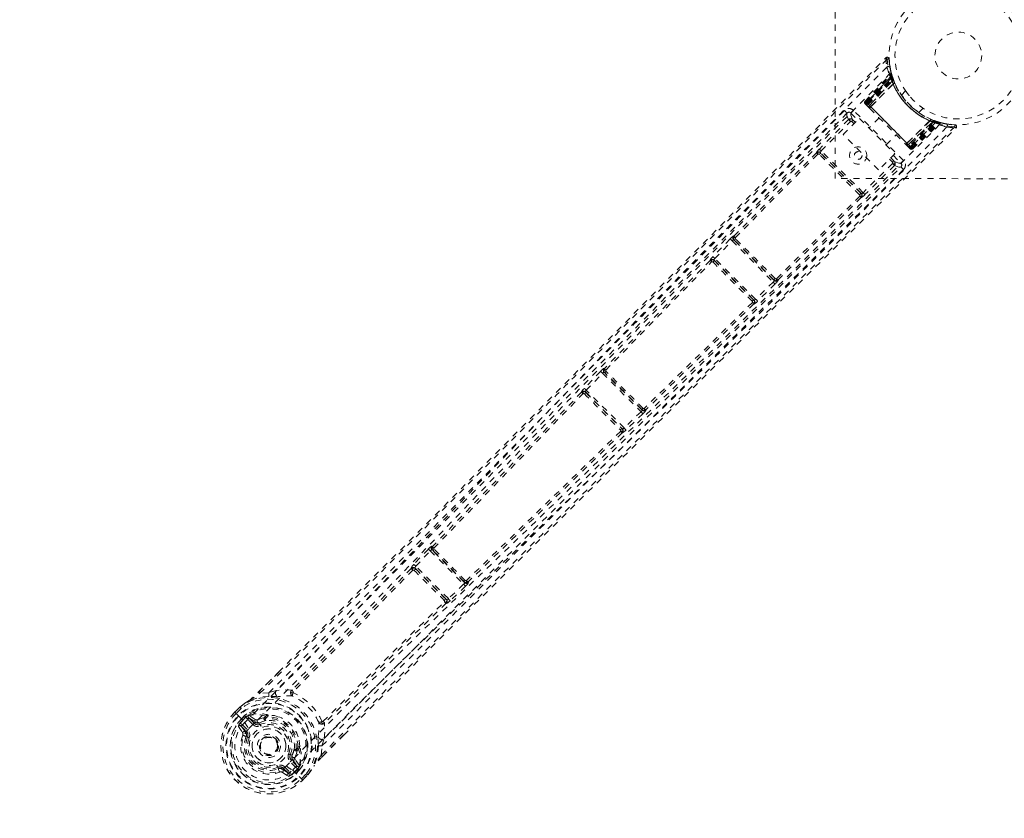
# Model space of a CAD drawing. Header units: inches. Extents: x 55.8 to 127.3, y 37.5 to 109.
# Tile 2 of 12: x 71.8 to 87.8, y 56.3 to 69.3. Entities that reach past the tile are written whole.
import ezdxf

# ---------------------------------------------------------------- set-up
doc = ezdxf.new("R2010")
doc.units = ezdxf.units.IN
doc.header["$MEASUREMENT"] = 0
doc.linetypes.add('SLD-Dashed', pattern=[0.075, 0.05, -0.025])
doc.linetypes.add('SLD-Solid', pattern=[0])

msp = doc.modelspace()

# ---------------------------------------------------------------- linework, layer by layer
at = {"color": 7, "linetype": 'SLD-Dashed', "lineweight": 0}
for p, q in [((85, 66.713), (85.005, 70.713)), ((85.488, 67.968), (85.901, 68.411)), ((85.498, 67.958), (85.905, 68.396)), ((85.914, 68.377), (85.508, 67.942)), ((85.511, 67.945), (85.911, 68.375)), ((85.909, 68.335), (85.516, 67.94)), ((85.516, 67.94), (85.91, 68.333)), ((85.525, 67.931), (85.914, 68.32)), ((85.905, 68.396), (85.901, 68.411)), ((85.912, 68.424), (85.909, 68.439)), ((85.913, 68.416), (85.909, 68.432)), ((85.909, 68.335), (85.937, 68.344)), ((85.91, 68.333), (85.937, 68.342)), ((85.934, 68.302), (85.911, 68.375)), ((85.914, 68.32), (85.941, 68.33)), ((85.941, 68.332), (85.918, 68.403)), ((85.941, 68.331), (85.941, 68.332)), ((85.538, 67.917), (85.921, 68.301)), ((85.558, 67.898), (85.934, 68.302)), ((85.935, 68.3), (85.559, 67.897)), ((85.578, 67.877), (85.945, 68.251)), ((85.946, 68.248), (85.58, 67.876)), ((85.934, 68.302), (85.935, 68.3)), ((85.946, 68.248), (85.945, 68.251)), ((85.949, 68.31), (85.948, 68.311)), ((85.967, 68.264), (85.965, 68.269)), ((86.073, 68.076), (86.062, 68.092)), ((86.147, 68.137), (86.079, 68.068)), ((85.487, 67.929), (85.489, 67.925)), ((85.488, 67.968), (85.498, 67.958)), ((85.49, 67.925), (85.49, 67.925)), ((85.511, 67.945), (85.558, 67.898)), ((85.511, 67.904), (85.55, 67.865)), ((86.234, 67.223), (85.516, 67.94)), ((85.525, 67.931), (86.224, 67.232)), ((85.538, 67.917), (85.539, 67.917)), ((86.211, 67.245), (85.539, 67.917)), ((85.559, 67.897), (85.558, 67.898)), ((85.578, 67.877), (85.58, 67.876)), ((86.362, 67.786), (86.43, 67.854)), ((85.134, 67.426), (85.396, 67.69)), ((85.193, 67.774), (85.191, 67.773)), ((85.2, 67.781), (85.193, 67.774)), ((85.258, 67.776), (85.371, 67.664)), ((86.113, 67.007), (85.3, 67.819)), ((85.396, 67.69), (85.971, 67.116)), ((85.716, 67.699), (85.552, 67.534)), ((85.219, 67.67), (84.745, 67.191)), ((84.777, 67.16), (85.251, 67.639)), ((85.219, 67.67), (85.251, 67.639)), ((85.308, 67.602), (85.272, 67.638)), ((85.33, 67.623), (85.293, 67.659)), ((86.169, 67.287), (86.541, 67.653)), ((86.545, 67.652), (86.171, 67.285)), ((86.191, 67.265), (86.594, 67.642)), ((86.595, 67.641), (86.192, 67.265)), ((86.595, 67.628), (86.211, 67.245)), ((86.224, 67.232), (86.614, 67.621)), ((86.626, 67.617), (86.234, 67.223)), ((86.234, 67.222), (86.628, 67.616)), ((86.235, 67.216), (86.671, 67.621)), ((86.239, 67.217), (86.668, 67.618)), ((86.252, 67.204), (86.689, 67.612)), ((86.262, 67.195), (86.705, 67.609)), ((86.545, 67.652), (86.541, 67.653)), ((86.563, 67.672), (86.558, 67.674)), ((86.594, 67.642), (86.595, 67.641)), ((86.668, 67.618), (86.595, 67.641)), ((86.605, 67.655), (86.604, 67.656)), ((86.621, 67.649), (86.624, 67.648)), ((86.626, 67.648), (86.624, 67.648)), ((86.697, 67.625), (86.626, 67.648)), ((86.636, 67.644), (86.626, 67.617)), ((86.638, 67.644), (86.628, 67.616)), ((86.705, 67.609), (86.689, 67.612)), ((86.807, 67.6), (86.69, 67.628)), ((86.732, 67.616), (86.717, 67.62)), ((86.948, 67.584), (86.819, 67.598)), ((86.967, 67.533), (86.946, 67.554)), ((85.708, 66.853), (85.134, 67.426)), ((85.828, 67.258), (85.992, 67.423)), ((86.159, 67.256), (86.197, 67.218)), ((86.169, 67.287), (86.171, 67.285)), ((86.192, 67.265), (86.191, 67.265)), ((86.192, 67.265), (86.239, 67.217)), ((86.205, 67.213), (86.224, 67.232)), ((86.252, 67.204), (86.262, 67.195)), ((84.698, 67.131), (83.358, 65.778)), ((83.38, 65.753), (84.721, 67.108)), ((84.698, 67.132), (84.698, 67.131)), ((84.761, 67.132), (84.761, 67.133)), ((85.428, 66.467), (84.761, 67.133)), ((85.455, 66.483), (84.777, 67.16)), ((85.971, 67.116), (85.708, 66.853)), ((85.954, 66.999), (85.904, 67.049)), ((85.945, 67.09), (86.07, 66.964)), ((85.933, 66.957), (85.455, 66.483)), ((85.964, 66.925), (85.486, 66.451)), ((85.932, 66.978), (85.883, 67.028)), ((86.067, 66.898), (86.068, 66.899)), ((86.068, 66.899), (86.075, 66.906)), ((89, 66.708), (85, 66.713)), ((85.402, 66.427), (84.049, 65.085)), ((85.426, 66.404), (84.073, 65.063)), ((85.426, 66.404), (85.427, 66.404)), ((85.428, 66.467), (85.427, 66.467)), ((83.358, 65.778), (83.353, 65.779)), ((83.295, 65.731), (83.017, 65.446)), ((83.049, 65.414), (83.327, 65.7)), ((83.327, 65.7), (83.996, 65.032)), ((83.353, 65.716), (83.358, 65.714)), ((84.012, 65.058), (83.353, 65.716)), ((83.383, 65.732), (83.383, 65.732)), ((83.017, 65.446), (82.998, 65.425)), ((82.97, 65.386), (82.971, 65.384)), ((83.034, 65.385), (83.034, 65.387)), ((83.034, 65.387), (83.683, 64.738)), ((83.71, 64.753), (83.049, 65.414)), ((83.996, 65.032), (83.71, 64.753)), ((84.027, 65), (83.742, 64.721)), ((84.01, 65.063), (84.012, 65.058)), ((84.028, 65.087), (84.028, 65.087)), ((84.075, 65.058), (84.073, 65.063)), ((83.68, 64.675), (83.683, 64.674)), ((83.683, 64.738), (83.681, 64.739)), ((83.742, 64.721), (83.721, 64.702)), ((81.19, 63.581), (80.926, 63.305)), ((80.958, 63.274), (81.222, 63.55)), ((81.222, 63.55), (81.848, 62.925)), ((81.254, 63.627), (81.247, 63.629)), ((81.248, 63.567), (81.254, 63.564)), ((81.864, 62.95), (81.248, 63.567)), ((81.278, 63.581), (81.278, 63.581)), ((80.88, 63.246), (80.881, 63.243)), ((80.926, 63.305), (80.907, 63.285)), ((80.945, 63.244), (80.944, 63.246)), ((80.944, 63.246), (81.544, 62.647)), ((81.572, 62.661), (80.958, 63.274)), ((81.848, 62.925), (81.572, 62.661)), ((81.879, 62.893), (81.603, 62.629)), ((81.862, 62.957), (81.864, 62.95)), ((81.879, 62.981), (81.879, 62.981)), ((81.927, 62.95), (81.925, 62.957)), ((81.541, 62.584), (81.544, 62.583)), ((81.544, 62.647), (81.542, 62.648)), ((81.603, 62.629), (81.583, 62.61)), ((78.391, 60.695), (78.156, 60.446)), ((78.189, 60.415), (78.423, 60.665)), ((78.423, 60.665), (78.965, 60.123)), ((78.46, 60.737), (78.449, 60.742)), ((78.45, 60.68), (78.461, 60.675)), ((78.98, 60.15), (78.45, 60.68)), ((78.113, 60.383), (78.114, 60.379)), ((78.156, 60.446), (78.138, 60.425)), ((78.179, 60.381), (78.177, 60.385)), ((78.177, 60.385), (78.685, 59.877)), ((78.716, 59.889), (78.189, 60.415)), ((78.975, 60.162), (78.98, 60.15)), ((79.037, 60.161), (79.043, 60.149)), ((78.965, 60.123), (78.716, 59.889)), ((78.995, 60.091), (78.746, 59.856)), ((78.685, 59.877), (78.681, 59.879)), ((78.746, 59.856), (78.725, 59.838)), ((78.68, 59.815), (78.684, 59.813)), ((75.628, 58.368), (75.958, 58.697)), ((76.167, 58.401), (76.167, 58.401)), ((75.8, 58.361), (75.65, 58.347)), ((75.921, 58.398), (75.8, 58.361)), ((76.196, 58.377), (76.196, 58.377)), ((75.329, 58.128), (75.245, 58.045)), ((75.246, 58.046), (75.329, 58.128)), ((75.35, 58.107), (75.267, 58.025)), ((75.332, 58.131), (75.329, 58.128)), ((75.246, 58.046), (75.249, 58.043)), ((75.249, 58.043), (75.286, 58.006)), ((75.286, 58.006), (75.303, 57.989)), ((75.303, 57.989), (75.305, 57.987)), ((75.305, 57.987), (75.409, 57.883)), ((75.353, 57.939), (75.404, 57.99)), ((75.424, 57.968), (75.374, 57.918)), ((75.432, 57.968), (75.378, 57.914)), ((75.404, 57.99), (75.405, 57.991)), ((75.405, 57.991), (75.425, 57.969)), ((75.425, 57.969), (75.446, 57.984)), ((75.425, 57.969), (75.443, 57.978)), ((75.443, 57.978), (75.432, 57.968)), ((75.541, 57.845), (75.449, 57.936)), ((75.468, 57.991), (75.463, 57.991)), ((75.468, 57.991), (75.483, 57.992)), ((75.471, 57.957), (75.579, 57.883)), ((75.562, 57.866), (75.471, 57.957)), ((75.483, 57.992), (75.483, 57.992)), ((75.483, 57.992), (75.483, 57.992)), ((75.579, 57.925), (75.483, 57.992)), ((75.748, 57.98), (75.727, 57.959)), ((75.761, 57.96), (75.74, 57.94)), ((75.77, 57.994), (75.792, 57.999)), ((75.304, 57.815), (75.371, 57.715)), ((75.419, 57.723), (75.351, 57.819)), ((75.351, 57.819), (75.433, 57.737)), ((75.372, 57.841), (75.454, 57.758)), ((75.378, 57.914), (75.374, 57.918)), ((75.579, 57.883), (75.562, 57.866)), ((75.647, 57.874), (75.659, 57.846)), ((76.679, 57.894), (76.679, 57.894)), ((76.704, 57.866), (76.704, 57.866)), ((75.419, 57.723), (75.433, 57.737)), ((75.453, 57.64), (75.431, 57.65)), ((75.684, 57.602), (75.69, 57.609)), ((75.69, 57.609), (75.701, 57.619)), ((76.663, 57.498), (76.7, 57.619)), ((76.67, 57.327), (77.018, 57.674)), ((76.242, 57.438), (76.263, 57.459)), ((76.282, 57.446), (76.262, 57.425)), ((76.301, 57.489), (76.297, 57.468)), ((76.65, 57.348), (76.663, 57.498)), ((76.149, 57.356), (76.176, 57.345)), ((75.952, 57.128), (75.943, 57.15)), ((75.952, 57.128), (75.975, 57.073)), ((76.025, 57.117), (76.04, 57.131)), ((76.04, 57.131), (76.122, 57.049)), ((76.061, 57.152), (76.144, 57.07)), ((76.239, 57.147), (76.147, 57.239)), ((76.186, 57.277), (76.169, 57.26)), ((76.26, 57.168), (76.169, 57.26)), ((76.186, 57.277), (76.26, 57.168)), ((76.271, 57.13), (76.217, 57.076)), ((76.221, 57.072), (76.271, 57.122)), ((76.295, 57.181), (76.228, 57.277)), ((76.281, 57.141), (76.271, 57.13)), ((76.272, 57.123), (76.281, 57.141)), ((76.272, 57.123), (76.294, 57.103)), ((76.295, 57.181), (76.294, 57.166)), ((76.294, 57.161), (76.294, 57.166)), ((76.018, 57.069), (76.118, 57.002)), ((76.122, 57.049), (76.025, 57.117)), ((76.185, 57.107), (76.29, 57.003)), ((76.217, 57.076), (76.221, 57.072)), ((76.293, 57.102), (76.242, 57.051)), ((76.29, 57.003), (76.292, 57)), ((76.292, 57), (76.309, 56.984)), ((76.294, 57.103), (76.293, 57.102)), ((76.309, 56.984), (76.346, 56.947)), ((76.328, 56.965), (76.41, 57.048)), ((76.348, 56.943), (76.431, 57.027)), ((76.349, 56.944), (76.431, 57.027)), ((76.431, 57.027), (76.434, 57.03)), ((76.346, 56.947), (76.349, 56.944))]:
    msp.add_line(p, q, dxfattribs=at)
at = {"color": 7, "linetype": 'SLD-Dashed', "lineweight": 0, "flags": 128}
for points in [[(75.65, 58.347), (76.252, 58.947), (76.881, 59.576), (77.537, 60.234), (78.218, 60.919), (78.775, 61.48), (79.219, 61.928), (79.693, 62.407), (80.196, 62.918), (80.334, 63.057), (80.475, 63.199), (80.617, 63.344), (80.76, 63.489), (80.843, 63.573), (81.018, 63.75), (81.209, 63.944), (81.514, 64.253), (81.852, 64.596), (82.224, 64.974), (82.629, 65.385), (82.901, 65.661), (83.186, 65.951), (83.5, 66.269), (83.811, 66.585), (84.102, 66.881), (84.446, 67.231), (84.759, 67.548), (85.039, 67.833), (85.289, 68.086), (85.506, 68.307), (85.692, 68.496), (85.847, 68.653)], [(75.958, 58.697), (78.189, 60.932), (80.738, 63.509), (83.282, 66.091), (85.825, 68.674)], [(85.825, 68.674), (85.826, 68.673), (85.827, 68.672), (85.832, 68.668), (85.839, 68.661), (85.843, 68.656), (85.847, 68.653)], [(85.874, 68.653), (85.871, 68.661), (85.868, 68.669), (85.862, 68.675), (85.856, 68.679), (85.848, 68.682), (85.841, 68.682), (85.834, 68.679), (85.827, 68.675)], [(85.966, 68.273), (85.906, 68.449), (85.877, 68.654)], [(85.843, 68.523), (84.363, 67.04), (82.891, 65.55), (81.427, 64.054), (79.973, 62.553), (79.063, 61.608), (78.154, 60.665), (77.244, 59.727), (76.331, 58.797), (75.41, 57.882)], [(75.476, 57.782), (76.521, 58.821), (77.556, 59.877), (78.586, 60.945), (79.616, 62.016), (80.649, 63.089), (81.946, 64.427), (83.25, 65.759), (84.562, 67.086), (85.881, 68.407)], [(85.919, 68.398), (85.916, 68.403), (85.909, 68.404), (85.902, 68.404)], [(85.934, 68.343), (85.933, 68.352), (85.931, 68.361)], [(85.965, 68.269), (85.966, 68.267), (85.965, 68.265), (85.963, 68.263), (85.961, 68.261), (85.958, 68.259), (85.954, 68.256), (85.95, 68.254), (85.945, 68.251)], [(85.516, 67.94), (85.505, 67.951), (85.496, 67.96), (85.49, 67.966), (85.488, 67.968)], [(85.498, 67.958), (85.5, 67.956), (85.506, 67.95), (85.515, 67.941), (85.525, 67.931)], [(85.498, 67.916), (85.499, 67.916), (85.5, 67.914), (85.502, 67.912), (85.505, 67.91)], [(85.538, 67.917), (85.533, 67.923), (85.527, 67.928), (85.522, 67.933), (85.518, 67.938), (85.515, 67.941), (85.512, 67.944), (85.511, 67.945), (85.511, 67.945)], [(85.559, 67.897), (85.561, 67.895), (85.565, 67.891), (85.571, 67.885), (85.578, 67.877)], [(85.559, 67.855), (85.56, 67.855), (85.561, 67.854), (85.563, 67.852), (85.564, 67.85)], [(85.564, 67.85), (85.564, 67.852), (85.564, 67.854), (85.564, 67.857), (85.566, 67.861), (85.568, 67.865), (85.571, 67.869), (85.575, 67.873), (85.578, 67.877)], [(85.565, 67.85), (85.708, 67.706), (85.854, 67.561), (86, 67.415), (86.144, 67.272)], [(85.58, 67.876), (85.726, 67.73), (85.875, 67.581), (86.023, 67.433), (86.169, 67.287)], [(85.151, 67.818), (84.711, 67.371), (84.246, 66.899), (84.057, 66.707), (83.912, 66.56), (83.777, 66.423), (83.621, 66.265), (83.439, 66.08), (83.235, 65.873), (83.009, 65.642), (82.764, 65.394), (82.535, 65.161), (82.325, 64.948), (82.133, 64.753), (81.732, 64.346), (81.271, 63.878), (80.811, 63.411), (80.376, 62.97), (79.898, 62.486), (79.089, 61.667), (78.27, 60.839), (77.437, 60.001), (76.617, 59.177), (75.8, 58.361)], [(85.194, 67.776), (82.88, 65.426), (80.566, 63.077), (78.248, 60.732), (75.921, 58.398)], [(85.194, 67.776), (85.19, 67.739), (85.219, 67.67)], [(85.282, 67.671), (85.274, 67.677), (85.264, 67.681), (85.255, 67.68), (85.248, 67.676), (85.243, 67.669), (85.242, 67.659), (85.245, 67.649), (85.251, 67.639)], [(85.282, 67.671), (85.254, 67.74), (85.258, 67.776)], [(85.3, 67.819), (85.284, 67.803), (85.271, 67.789), (85.261, 67.78), (85.258, 67.776)], [(86.393, 67.763), (86.374, 67.775), (86.372, 67.776)], [(86.7, 67.588), (85.381, 66.268), (84.055, 64.955), (82.724, 63.649), (81.387, 62.351), (80.316, 61.317), (79.245, 60.286), (78.178, 59.255), (77.122, 58.219), (76.085, 57.173)], [(86.817, 67.55), (85.335, 66.069), (83.847, 64.595), (82.352, 63.131), (80.851, 61.675), (79.908, 60.764), (78.965, 59.854), (78.028, 58.943), (77.099, 58.029), (76.185, 57.108)], [(76.65, 57.348), (77.139, 57.841), (77.653, 58.356), (78.191, 58.895), (78.754, 59.456), (79.31, 60.009), (79.785, 60.481), (80.234, 60.926), (80.712, 61.4), (81.22, 61.903), (81.359, 62.04), (81.5, 62.179), (81.643, 62.321), (81.787, 62.463), (81.87, 62.544), (82.044, 62.717), (82.236, 62.906), (82.543, 63.209), (82.885, 63.547), (83.263, 63.92), (83.676, 64.328), (83.954, 64.602), (84.246, 64.89), (84.534, 65.174), (84.806, 65.443), (85.068, 65.701), (85.509, 66.136), (85.918, 66.539), (86.293, 66.91), (86.636, 67.248), (86.946, 67.554)], [(77.018, 57.674), (79.232, 59.89), (81.807, 62.44), (84.387, 64.987), (86.967, 67.533)], [(85.272, 67.638), (85.28, 67.646), (85.286, 67.653), (85.291, 67.658), (85.293, 67.659)], [(86.563, 67.672), (86.561, 67.672), (86.559, 67.672), (86.557, 67.67), (86.555, 67.668), (86.552, 67.665), (86.55, 67.661), (86.548, 67.657), (86.545, 67.652)], [(86.655, 67.638), (86.646, 67.64), (86.637, 67.641)], [(86.171, 67.285), (86.167, 67.281), (86.163, 67.278), (86.159, 67.275), (86.155, 67.273), (86.151, 67.271), (86.148, 67.27), (86.146, 67.27), (86.144, 67.271)], [(86.144, 67.271), (86.146, 67.269), (86.148, 67.268), (86.149, 67.267), (86.149, 67.266)], [(86.171, 67.285), (86.179, 67.278), (86.185, 67.272), (86.189, 67.268), (86.191, 67.265)], [(86.204, 67.212), (86.206, 67.209), (86.208, 67.207), (86.21, 67.206), (86.21, 67.205)], [(86.239, 67.217), (86.239, 67.217), (86.238, 67.219), (86.235, 67.221), (86.232, 67.225), (86.227, 67.229), (86.222, 67.234), (86.217, 67.239), (86.211, 67.245)], [(86.224, 67.232), (86.235, 67.222), (86.243, 67.213), (86.25, 67.207), (86.252, 67.204)], [(86.232, 67.213), (86.234, 67.214), (86.239, 67.217)], [(86.262, 67.195), (86.26, 67.197), (86.254, 67.203), (86.245, 67.212), (86.234, 67.223)], [(84.761, 67.132), (84.753, 67.138), (84.744, 67.142), (84.736, 67.142), (84.728, 67.139), (84.722, 67.134), (84.719, 67.126), (84.719, 67.117), (84.721, 67.108)], [(85.4, 66.45), (85.237, 66.612), (85.072, 66.777), (84.906, 66.943), (84.744, 67.105)], [(84.777, 67.16), (84.771, 67.166), (84.765, 67.171), (84.76, 67.176), (84.755, 67.181), (84.751, 67.185), (84.748, 67.188), (84.746, 67.19), (84.745, 67.191)], [(85.417, 66.476), (85.338, 66.555), (85.258, 66.635), (85.178, 66.715), (85.098, 66.795), (85.008, 66.885), (84.918, 66.974), (84.841, 67.051), (84.77, 67.122)], [(76.7, 57.619), (79.033, 59.949), (81.375, 62.268), (83.723, 64.584), (86.07, 66.9)], [(85.932, 66.978), (85.94, 66.986), (85.947, 66.993), (85.952, 66.998), (85.954, 66.999)], [(85.933, 66.957), (85.943, 66.952), (85.953, 66.949), (85.963, 66.95), (85.97, 66.954), (85.974, 66.961), (85.975, 66.97), (85.971, 66.98), (85.965, 66.989)], [(85.964, 66.925), (85.963, 66.927), (85.961, 66.929), (85.958, 66.932), (85.954, 66.936), (85.949, 66.941), (85.944, 66.946), (85.939, 66.951), (85.933, 66.957)], [(85.964, 66.925), (86.034, 66.897), (86.066, 66.9)], [(86.07, 66.964), (86.034, 66.96), (85.965, 66.989)], [(86.07, 66.964), (86.071, 66.965), (86.074, 66.968), (86.078, 66.972), (86.083, 66.977), (86.09, 66.984), (86.097, 66.991), (86.105, 66.999), (86.113, 67.007)], [(76.663, 57.498), (77.53, 58.367), (78.402, 59.237), (79.284, 60.114), (80.179, 61.001), (81.042, 61.855), (81.906, 62.708), (82.029, 62.829), (82.155, 62.954), (82.285, 63.082), (82.418, 63.213), (82.555, 63.348), (82.644, 63.437), (82.797, 63.588), (82.97, 63.758), (83.162, 63.947), (83.389, 64.171), (83.639, 64.418), (83.911, 64.686), (84.166, 64.937), (84.393, 65.161), (84.579, 65.345), (84.742, 65.506), (84.881, 65.643), (84.945, 65.706), (85.041, 65.801), (85.136, 65.894), (85.23, 65.987), (85.323, 66.079), (85.726, 66.477), (86.112, 66.858)], [(85.402, 66.427), (85.412, 66.424), (85.421, 66.425), (85.429, 66.428), (85.434, 66.434), (85.437, 66.442), (85.436, 66.45), (85.433, 66.459), (85.427, 66.467)], [(85.486, 66.451), (85.485, 66.452), (85.483, 66.454), (85.48, 66.457), (85.476, 66.461), (85.471, 66.466), (85.466, 66.471), (85.46, 66.477), (85.455, 66.483)], [(83.327, 65.7), (83.321, 65.706), (83.316, 65.711), (83.31, 65.716), (83.306, 65.721), (83.302, 65.725), (83.299, 65.728), (83.296, 65.73), (83.295, 65.731)], [(83.38, 65.753), (83.371, 65.755), (83.362, 65.755), (83.355, 65.752), (83.35, 65.746), (83.348, 65.739), (83.349, 65.731), (83.352, 65.722), (83.358, 65.714)], [(83.049, 65.414), (83.038, 65.425), (83.027, 65.435), (83.02, 65.443), (83.017, 65.446)], [(82.971, 65.384), (82.111, 64.507), (81.254, 63.627)], [(81.276, 63.602), (82.133, 64.482), (82.993, 65.36)], [(83.034, 65.385), (83.026, 65.391), (83.017, 65.395), (83.008, 65.395), (83.001, 65.392), (82.995, 65.387), (82.991, 65.379), (82.991, 65.37), (82.993, 65.36)], [(84.027, 65), (84.026, 65.001), (84.024, 65.003), (84.021, 65.006), (84.017, 65.01), (84.012, 65.015), (84.007, 65.02), (84.001, 65.026), (83.996, 65.032)], [(84.01, 65.063), (84.018, 65.057), (84.027, 65.053), (84.035, 65.053), (84.042, 65.055), (84.048, 65.06), (84.051, 65.067), (84.051, 65.076), (84.049, 65.085)], [(83.656, 64.698), (82.779, 63.837), (81.899, 62.979)], [(83.68, 64.675), (82.804, 63.814), (81.925, 62.957)], [(83.656, 64.698), (83.666, 64.695), (83.675, 64.696), (83.683, 64.699), (83.688, 64.705), (83.691, 64.713), (83.691, 64.722), (83.687, 64.731), (83.681, 64.739)], [(83.742, 64.721), (83.741, 64.722), (83.738, 64.725), (83.735, 64.728), (83.732, 64.732), (83.727, 64.736), (83.722, 64.742), (83.716, 64.747), (83.71, 64.753)], [(81.222, 63.55), (81.216, 63.556), (81.21, 63.561), (81.205, 63.566), (81.2, 63.571), (81.196, 63.575), (81.193, 63.578), (81.191, 63.58), (81.19, 63.581)], [(81.276, 63.602), (81.267, 63.604), (81.259, 63.604), (81.251, 63.601), (81.246, 63.596), (81.244, 63.588), (81.245, 63.58), (81.248, 63.572), (81.254, 63.564)], [(80.881, 63.243), (79.669, 61.989), (78.46, 60.737)], [(78.483, 60.71), (79.692, 61.963), (80.903, 63.217)], [(80.945, 63.244), (80.937, 63.25), (80.928, 63.254), (80.918, 63.254), (80.91, 63.251), (80.905, 63.245), (80.901, 63.237), (80.901, 63.227), (80.904, 63.217)], [(80.958, 63.274), (80.947, 63.285), (80.937, 63.295), (80.929, 63.302), (80.926, 63.305)], [(80.958, 63.274), (80.951, 63.266), (80.946, 63.257), (80.944, 63.251), (80.944, 63.247), (80.944, 63.246)], [(81.879, 62.893), (81.877, 62.894), (81.875, 62.896), (81.872, 62.899), (81.868, 62.903), (81.864, 62.908), (81.859, 62.913), (81.853, 62.919), (81.848, 62.925)], [(81.862, 62.957), (81.87, 62.951), (81.878, 62.948), (81.886, 62.947), (81.893, 62.949), (81.898, 62.954), (81.901, 62.961), (81.902, 62.97), (81.899, 62.979)], [(81.515, 62.606), (80.262, 61.393), (79.01, 60.183)], [(81.541, 62.584), (80.288, 61.371), (79.037, 60.161)], [(81.515, 62.606), (81.525, 62.604), (81.535, 62.604), (81.543, 62.607), (81.549, 62.613), (81.552, 62.621), (81.552, 62.63), (81.548, 62.639), (81.542, 62.648)], [(81.603, 62.629), (81.602, 62.63), (81.6, 62.632), (81.597, 62.635), (81.593, 62.639), (81.589, 62.644), (81.584, 62.649), (81.578, 62.655), (81.572, 62.661)], [(78.423, 60.665), (78.417, 60.67), (78.412, 60.675), (78.406, 60.68), (78.402, 60.685), (78.397, 60.689), (78.394, 60.692), (78.392, 60.694), (78.391, 60.695)], [(78.45, 60.68), (78.445, 60.681), (78.439, 60.678), (78.435, 60.676), (78.431, 60.672), (78.427, 60.669), (78.423, 60.665)], [(78.483, 60.709), (78.474, 60.712), (78.466, 60.712), (78.459, 60.709), (78.454, 60.704), (78.452, 60.698), (78.452, 60.69), (78.456, 60.682), (78.461, 60.675)], [(78.114, 60.379), (77.148, 59.387), (76.175, 58.406)], [(78.137, 60.352), (77.169, 59.358), (76.196, 58.377)], [(78.179, 60.381), (78.17, 60.387), (78.161, 60.391), (78.152, 60.391), (78.144, 60.387), (78.138, 60.381), (78.134, 60.372), (78.134, 60.362), (78.137, 60.352)], [(78.189, 60.415), (78.183, 60.421), (78.177, 60.426), (78.172, 60.431), (78.167, 60.435), (78.163, 60.439), (78.16, 60.442), (78.158, 60.444), (78.156, 60.446)], [(78.189, 60.415), (78.185, 60.411), (78.182, 60.406), (78.177, 60.397), (78.176, 60.389), (78.177, 60.385), (78.177, 60.385), (78.177, 60.385)], [(78.975, 60.162), (78.982, 60.156), (78.99, 60.152), (78.998, 60.152), (79.005, 60.154), (79.009, 60.159), (79.012, 60.166), (79.012, 60.174), (79.01, 60.183)], [(78.965, 60.123), (78.969, 60.127), (78.973, 60.131), (78.976, 60.135), (78.978, 60.139), (78.981, 60.146), (78.98, 60.15)], [(78.995, 60.091), (78.994, 60.092), (78.992, 60.094), (78.989, 60.098), (78.985, 60.102), (78.98, 60.107), (78.976, 60.112), (78.97, 60.117), (78.965, 60.123)], [(78.652, 59.837), (78.663, 59.834), (78.673, 59.834), (78.681, 59.838), (78.688, 59.844), (78.691, 59.852), (78.691, 59.861), (78.688, 59.87), (78.681, 59.879)], [(78.685, 59.877), (78.685, 59.877), (78.685, 59.877), (78.685, 59.877), (78.687, 59.876), (78.69, 59.876), (78.697, 59.877), (78.706, 59.882), (78.711, 59.885), (78.716, 59.889)], [(78.746, 59.856), (78.745, 59.858), (78.743, 59.86), (78.739, 59.863), (78.736, 59.867), (78.731, 59.872), (78.726, 59.877), (78.721, 59.883), (78.716, 59.889)], [(76.679, 57.894), (77.66, 58.869), (78.652, 59.837)], [(78.68, 59.815), (77.688, 58.847), (76.708, 57.873)], [(75.96, 58.695), (75.83, 58.566), (75.63, 58.367)], [(76.167, 58.401), (76.043, 58.408), (75.921, 58.398)], [(76.167, 58.401), (76.161, 58.392), (76.158, 58.383), (76.158, 58.374), (76.162, 58.367), (76.168, 58.361), (76.176, 58.359), (76.186, 58.359), (76.196, 58.362)], [(75.801, 58.302), (75.643, 58.286), (75.477, 58.233)], [(75.65, 58.347), (75.645, 58.352), (75.641, 58.357), (75.637, 58.36), (75.634, 58.363), (75.631, 58.366), (75.629, 58.367), (75.628, 58.368), (75.628, 58.368)], [(75.952, 58.297), (75.943, 58.297), (75.931, 58.297)], [(76.196, 58.377), (76.195, 58.375), (76.194, 58.374), (76.194, 58.37), (76.196, 58.362)], [(75.329, 58.128), (75.404, 58.185), (75.468, 58.227)], [(75.329, 58.128), (75.329, 58.128), (75.33, 58.127), (75.331, 58.126), (75.334, 58.123), (75.337, 58.12), (75.341, 58.116), (75.345, 58.112), (75.35, 58.107)], [(75.477, 58.233), (75.41, 58.19), (75.332, 58.131)], [(75.332, 58.131), (75.333, 58.13), (75.334, 58.129), (75.336, 58.126), (75.338, 58.123), (75.34, 58.12), (75.343, 58.116), (75.347, 58.111), (75.35, 58.107)], [(75.477, 58.233), (75.472, 58.23), (75.468, 58.227)], [(75.267, 58.025), (75.262, 58.03), (75.258, 58.034), (75.254, 58.038), (75.251, 58.041), (75.248, 58.044), (75.246, 58.045), (75.246, 58.046), (75.246, 58.046)], [(75.374, 57.918), (75.371, 57.921), (75.367, 57.925), (75.36, 57.932), (75.353, 57.939)], [(75.425, 57.969), (75.425, 57.969), (75.425, 57.969)], [(75.449, 57.936), (75.438, 57.951), (75.432, 57.968)], [(75.471, 57.957), (75.47, 57.957), (75.469, 57.955), (75.467, 57.953), (75.464, 57.951), (75.461, 57.948), (75.457, 57.944), (75.453, 57.94), (75.449, 57.936)], [(75.615, 57.922), (75.593, 57.919), (75.579, 57.925)], [(75.727, 57.959), (75.674, 57.945), (75.615, 57.922)], [(75.947, 57.971), (75.89, 57.989), (75.792, 57.999)], [(75.329, 57.859), (75.352, 57.854), (75.372, 57.841)], [(75.372, 57.841), (75.368, 57.837), (75.364, 57.833), (75.361, 57.829), (75.357, 57.826), (75.355, 57.823), (75.353, 57.821), (75.351, 57.82), (75.351, 57.819)], [(76.085, 57.173), (76.025, 57.122), (75.955, 57.084), (75.877, 57.063), (75.795, 57.058), (75.713, 57.07), (75.634, 57.097), (75.56, 57.139), (75.496, 57.193), (75.441, 57.258), (75.4, 57.331), (75.372, 57.41), (75.361, 57.492), (75.365, 57.574), (75.387, 57.652), (75.424, 57.722), (75.476, 57.782)], [(75.541, 57.845), (75.545, 57.849), (75.549, 57.853), (75.552, 57.856), (75.555, 57.859), (75.558, 57.862), (75.56, 57.864), (75.561, 57.865), (75.562, 57.866)], [(75.752, 57.909), (75.703, 57.896), (75.647, 57.874)], [(75.67, 57.819), (75.668, 57.824), (75.666, 57.829), (75.664, 57.834), (75.662, 57.838), (75.661, 57.841), (75.66, 57.844), (75.659, 57.846), (75.659, 57.846)], [(76.664, 57.894), (76.661, 57.884), (76.661, 57.874), (76.664, 57.866), (76.669, 57.86), (76.676, 57.857), (76.685, 57.857), (76.695, 57.86), (76.704, 57.866)], [(76.664, 57.894), (76.672, 57.892), (76.676, 57.892), (76.678, 57.893), (76.679, 57.894)], [(76.7, 57.619), (76.71, 57.742), (76.704, 57.866)], [(75.454, 57.758), (75.45, 57.754), (75.447, 57.75), (75.443, 57.747), (75.44, 57.744), (75.437, 57.741), (75.435, 57.739), (75.434, 57.738), (75.433, 57.737)], [(75.481, 57.629), (75.475, 57.631), (75.47, 57.633), (75.465, 57.635), (75.461, 57.637), (75.458, 57.638), (75.455, 57.639), (75.453, 57.64), (75.453, 57.64)], [(76.301, 57.489), (76.291, 57.587), (76.274, 57.644)], [(76.599, 57.629), (76.599, 57.642), (76.6, 57.65)], [(76.669, 57.328), (76.867, 57.527), (77.016, 57.677)], [(76.605, 57.499), (76.589, 57.341), (76.536, 57.175)], [(76.121, 57.368), (76.127, 57.365), (76.132, 57.363), (76.136, 57.361), (76.141, 57.36), (76.144, 57.358), (76.147, 57.357), (76.148, 57.357), (76.149, 57.356)], [(76.224, 57.313), (76.222, 57.291), (76.228, 57.277)], [(76.262, 57.425), (76.248, 57.372), (76.224, 57.313)], [(76.67, 57.327), (76.671, 57.327), (76.67, 57.328), (76.668, 57.33), (76.666, 57.332), (76.663, 57.335), (76.659, 57.339), (76.655, 57.344), (76.65, 57.348)], [(75.932, 57.178), (75.934, 57.173), (75.936, 57.168), (75.938, 57.163), (75.94, 57.159), (75.941, 57.155), (75.942, 57.153), (75.943, 57.151), (75.943, 57.15)], [(76.061, 57.152), (76.057, 57.148), (76.053, 57.144), (76.05, 57.141), (76.046, 57.137), (76.044, 57.135), (76.042, 57.133), (76.04, 57.132), (76.04, 57.131)], [(76.147, 57.239), (76.151, 57.243), (76.155, 57.246), (76.159, 57.25), (76.162, 57.253), (76.165, 57.256), (76.167, 57.258), (76.168, 57.259), (76.169, 57.26)], [(76.239, 57.147), (76.243, 57.151), (76.247, 57.155), (76.25, 57.159), (76.254, 57.162), (76.256, 57.165), (76.258, 57.167), (76.259, 57.168), (76.26, 57.168)], [(76.271, 57.13), (76.254, 57.136), (76.239, 57.147)], [(76.272, 57.123), (76.271, 57.123), (76.271, 57.123)], [(76.431, 57.027), (76.488, 57.102), (76.529, 57.166)], [(76.434, 57.03), (76.487, 57.1), (76.536, 57.175)], [(76.529, 57.166), (76.533, 57.17), (76.536, 57.175)], [(76.122, 57.049), (76.123, 57.049), (76.124, 57.05), (76.126, 57.052), (76.129, 57.055), (76.132, 57.058), (76.136, 57.062), (76.139, 57.066), (76.144, 57.07)], [(76.144, 57.07), (76.157, 57.05), (76.161, 57.027)], [(76.349, 56.944), (76.349, 56.944), (76.348, 56.944), (76.347, 56.946), (76.344, 56.949), (76.341, 56.952), (76.337, 56.956), (76.333, 56.96), (76.328, 56.965)], [(76.434, 57.03), (76.433, 57.031), (76.432, 57.032), (76.429, 57.034), (76.426, 57.036), (76.423, 57.038), (76.419, 57.041), (76.414, 57.045), (76.41, 57.048)], [(76.41, 57.048), (76.414, 57.043), (76.419, 57.039), (76.423, 57.035), (76.426, 57.032), (76.429, 57.029), (76.43, 57.028), (76.431, 57.027), (76.431, 57.027)]]:
    msp.add_lwpolyline(points, dxfattribs=at)
at = {"color": 7, "linetype": 'SLD-Solid', "lineweight": 15}
for radius in [35.75, 35.632]:
    msp.add_circle((91.501, 73.212), radius, dxfattribs=at)
at = {"color": 7, "linetype": 'SLD-Dashed', "lineweight": 0}
for centre, radius in [((87.003, 68.71), 1.125), ((87.003, 68.71), 1.03), ((87.003, 68.71), 0.38), ((85.376, 67.087), 0.14), ((85.376, 67.087), 0.0625), ((75.801, 57.498), 0.7), ((75.801, 57.498), 0.69), ((75.801, 57.498), 0.623), ((75.801, 57.498), 0.32), ((75.801, 57.498), 0.275), ((75.801, 57.498), 0.188), ((75.801, 57.498), 0.157), ((75.801, 57.498), 0.142), ((75.801, 57.498), 0.139), ((75.801, 57.498), 0.138)]:
    msp.add_circle(centre, radius, dxfattribs=at)
at = {"color": 7, "linetype": 'SLD-Solid', "lineweight": 15}
msp.add_arc((91.501, 73.212), 35.632, 180, 0, dxfattribs=at)
at = {"color": 7, "linetype": 'SLD-Dashed', "lineweight": 0}
for centre, radius, start, end in [((85.847, 68.653), 0.03, 2.8616, 135.4288), ((87.014, 68.737), 1.19, 183.077, 190.3744), ((85.784, 70.226), 1.574, 272.2874, 273.3786), ((87.003, 68.71), 1.157, 182.8514, 267.1975), ((86.988, 68.708), 1.112, 182.9669, 190.4059), ((85.864, 68.502), 0.03, 10.9502, 134.7173), ((87.155, 68.885), 1.361, 195.4183, 200.5638), ((87.003, 68.71), 1.127, 190.3641, 195.4921), ((85.901, 68.369), 0.043, 69.2171, 118.0099), ((87.026, 68.733), 1.19, 195.9009, 254.15), ((85.879, 68.432), 0.03, 317.0099, 13.9258), ((86.743, 68.459), 0.843, 183.2665, 188.4959), ((85.883, 68.416), 0.0299, 316.9301, 14.7057), ((86.711, 68.453), 0.808, 184.0804, 189.4562), ((87.002, 68.71), 1.155, 199.0322, 251.0187), ((85.889, 68.395), 0.0299, 316.8296, 15.7594), ((85.897, 68.393), 0.0234, 306.7466, 9.9273), ((86.722, 68.451), 0.815, 185.3755, 190.6085), ((86.559, 68.591), 0.668, 194.3639, 196.703), ((86.907, 68.684), 1.028, 194.6726, 197.7302), ((87.002, 68.709), 1.155, 199.6743, 250.3763), ((87.003, 68.71), 1.128, 195.4918, 254.5591), ((87.003, 68.71), 1.127, 195.7926, 200.7181), ((85.913, 68.322), 0.0297, 316.5041, 19.4939), ((85.913, 68.321), 0.0297, 316.5023, 19.5664), ((85.962, 68.223), 0.0882, 98.252, 117.0938), ((87.002, 68.71), 1.156, 200.7012, 249.3503), ((86.663, 68.426), 0.739, 189.7819, 193.6498), ((85.937, 68.281), 0.0345, 283.9772, 330.1671), ((86.977, 68.684), 1.12, 202.9409, 247.1101), ((86.836, 68.589), 0.919, 214.4852, 218.4908), ((86.952, 68.675), 0.968, 213.7651, 220.013), ((85.226, 67.745), 0.105, 45.0365, 135.4396), ((85.51, 67.947), 0.03, 137.0197, 225.0209), ((85.511, 67.947), 0.0305, 137.3718, 204.6213), ((85.52, 67.938), 0.03, 137.0094, 201.5211), ((85.521, 67.938), 0.0314, 192.5466, 225.7324), ((85.387, 67.761), 0.193, 55.4032, 57.7363), ((85.461, 67.847), 0.0781, 54.4972, 60.0569), ((85.532, 67.925), 0.03, 136.9561, 224.9624), ((85.947, 67.5), 0.603, 134.4065, 136.9816), ((85.555, 67.927), 0.0478, 158.0218, 220.2935), ((86.729, 66.723), 1.686, 134.8989, 135.8827), ((85.58, 67.877), 0.0299, 136.8236, 224.838), ((85.581, 67.877), 0.0299, 136.8213, 224.8371), ((85.6, 67.846), 0.0354, 124.2993, 174.2583), ((86.836, 68.47), 0.737, 232.3462, 236.6039), ((81.714, 64.308), 4.913, 44.9041, 45.6038), ((85.227, 67.747), 0.0425, 43.267, 128.9424), ((85.251, 67.639), 0.0451, 45.4515, 135.0884), ((86.966, 68.659), 1.062, 230.624, 235.3136), ((85.261, 67.626), 0.0164, 48.5564, 128.2834), ((85.415, 67.784), 0.174, 220.6117, 225.6601), ((86.575, 67.644), 0.0345, 119.878, 166.0762), ((86.719, 68.371), 0.74, 256.418, 260.2686), ((86.614, 67.62), 0.0297, 70.4844, 133.5487), ((86.506, 67.672), 0.0994, 333.8819, 350.5955), ((86.616, 67.62), 0.0297, 70.5568, 133.5524), ((86.744, 68.43), 0.815, 259.4441, 264.6744), ((87.004, 68.713), 1.13, 249.3393, 254.2518), ((86.571, 67.648), 0.0504, 328.5878, 1.998), ((86.746, 68.415), 0.805, 260.5828, 265.9815), ((86.752, 68.451), 0.844, 261.5592, 266.7804), ((86.689, 67.596), 0.0299, 74.2904, 133.2232), ((86.689, 67.599), 0.0278, 73.0545, 136.6051), ((87.003, 68.712), 1.129, 253.695, 255.3285), ((86.71, 67.591), 0.0299, 75.3433, 133.1214), ((86.663, 67.608), 0.043, 332.0486, 20.8267), ((86.718, 67.601), 0.0187, 95.8996, 158.0956), ((87.177, 68.862), 1.361, 249.4872, 254.6324), ((87.003, 68.71), 1.127, 254.5588, 259.6872), ((86.725, 67.587), 0.03, 76.1251, 133.0413), ((86.795, 67.572), 0.03, 315.3475, 79.0751), ((87.001, 68.695), 1.112, 259.6439, 267.0813), ((87.03, 68.724), 1.192, 259.6819, 266.9671), ((86.814, 67.576), 0.134, 350.7955, 3.6407), ((86.946, 67.554), 0.03, 314.623, 87.1886), ((86.14, 67.307), 0.0354, 275.7903, 325.7539), ((86.17, 67.287), 0.0299, 225.2141, 313.2295), ((86.171, 67.286), 0.0299, 225.2128, 313.23), ((86.221, 67.25), 0.0394, 219.2564, 279.8375), ((85.867, 67.579), 0.479, 312.3926, 315.8558), ((86.219, 67.239), 0.03, 225.0884, 313.0948), ((86.138, 67.164), 0.0828, 30.4987, 35.9528), ((86.232, 67.228), 0.0317, 224.3483, 254.9801), ((86.252, 67.302), 0.105, 249.0328, 274.1573), ((86.232, 67.226), 0.03, 248.9156, 313.044), ((84.866, 67.047), 0.189, 130.0277, 153.0355), ((84.73, 67.101), 0.0451, 46.3842, 135.0959), ((84.73, 67.1), 0.0451, 46.3878, 135.094), ((84.976, 67.372), 0.368, 220.8301, 225.9436), ((84.731, 67.089), 0.0214, 52.2523, 117.0135), ((84.777, 67.082), 0.0405, 98.8698, 144.7929), ((84.802, 67.127), 0.0412, 127.7785, 171.8233), ((84.82, 67.175), 0.0722, 216.2837, 227.0016), ((86.241, 67.217), 0.03, 225.0308, 313.0302), ((85.92, 66.967), 0.0168, 322.7836, 40.477), ((86.064, 67.107), 0.154, 224.0642, 229.7664), ((85.933, 66.957), 0.0451, 314.9177, 44.6004), ((86.041, 66.933), 0.0425, 321.1095, 46.7831), ((82.61, 63.422), 4.906, 44.4468, 45.1475), ((86.039, 66.933), 0.105, 314.6116, 45.0142), ((85.377, 66.483), 0.0404, 305.2504, 351.2019), ((85.385, 66.437), 0.0202, 330.8738, 40.0157), ((85.673, 66.69), 0.378, 224.177, 229.1531), ((85.465, 66.521), 0.0658, 222.5093, 234.2955), ((85.394, 66.436), 0.0451, 314.9547, 43.6653), ((85.395, 66.436), 0.0451, 314.9554, 43.6662), ((85.341, 66.572), 0.189, 297.0161, 320.0227), ((85.424, 66.504), 0.037, 275.613, 324.8871), ((83.45, 65.605), 0.2, 118.9682, 140.6981), ((83.385, 65.748), 0.0451, 135.9076, 224.5156), ((83.39, 65.746), 0.0451, 135.9092, 224.4971), ((83.559, 65.942), 0.26, 219.1609, 226.4557), ((83.358, 65.68), 0.0366, 97.4697, 147.061), ((83.322, 65.663), 0.0625, 43.5018, 54.9571), ((83.405, 65.701), 0.0382, 126.7322, 172.6022), ((60.067, 41.751), 33.418, 44.2564, 45.7946), ((83.397, 65.744), 0.0194, 152.4703, 219.4858), ((58.977, 40.659), 34.99, 44.2787, 45.7722), ((83.072, 65.343), 0.111, 131.9816, 156.7628), ((83.002, 65.355), 0.0451, 45.5505, 135.5082), ((83.003, 65.353), 0.0451, 45.5603, 135.5081), ((83.15, 65.526), 0.228, 218.4544, 226.7782), ((83.003, 65.341), 0.0213, 51.71, 117.2995), ((83.05, 65.333), 0.0421, 99.2056, 144.1239), ((107.516, 89.241), 34.215, 224.2707, 225.7802), ((83.072, 65.384), 0.0382, 126.9953, 175.2159), ((83.094, 65.427), 0.0727, 215.473, 226.2516), ((107.088, 88.813), 33.578, 224.2691, 225.7819), ((83.976, 65.063), 0.0366, 302.9877, 352.5819), ((83.997, 65.11), 0.0382, 277.4466, 323.3214), ((83.957, 65.025), 0.066, 35.4, 46.2406), ((84.042, 65.095), 0.0451, 225.5527, 314.1424), ((84.044, 65.09), 0.0451, 225.5349, 314.1441), ((83.9, 65.154), 0.199, 309.3515, 331.0844), ((84.04, 65.103), 0.0201, 231.8736, 296.2716), ((84.237, 65.264), 0.26, 223.5925, 230.8889), ((83.629, 64.755), 0.0421, 305.9265, 350.8473), ((83.638, 64.707), 0.0205, 331.4486, 39.6416), ((83.822, 64.854), 0.228, 223.2714, 231.5965), ((83.721, 64.795), 0.069, 223.5076, 234.8687), ((83.649, 64.707), 0.0451, 314.5424, 44.4905), ((83.68, 64.776), 0.0382, 274.8355, 323.0536), ((83.651, 64.706), 0.0451, 314.5439, 44.4995), ((83.639, 64.776), 0.111, 293.2883, 318.0702), ((81.343, 63.458), 0.197, 119.2868, 141.3038), ((81.253, 63.531), 0.0358, 98.0559, 148.6921), ((81.28, 63.598), 0.0451, 136.4622, 224.514), ((81.286, 63.596), 0.0451, 136.4862, 224.4905), ((81.386, 63.722), 0.163, 215.6679, 227.5854), ((81.218, 63.513), 0.0632, 43.524, 54.6993), ((81.302, 63.55), 0.0389, 127.2913, 170.8232), ((57.953, 39.634), 33.401, 44.3097, 45.7413), ((81.293, 63.593), 0.0188, 152.2901, 219.6849), ((56.648, 38.329), 35.275, 44.3364, 45.7145), ((80.98, 63.205), 0.108, 132.4645, 158.0916), ((80.913, 63.214), 0.0451, 45.5852, 136.0768), ((80.914, 63.212), 0.0451, 45.5952, 136.0867), ((81.004, 63.329), 0.15, 214.8562, 227.8959), ((80.914, 63.198), 0.0215, 51.4617, 118.0313), ((80.964, 63.188), 0.046, 102.1123, 143.9114), ((105.258, 86.981), 34.012, 224.3274, 225.7235), ((81.01, 63.291), 0.0804, 215.9088, 226.0974), ((105.038, 86.761), 33.669, 224.3319, 225.719), ((81.829, 62.955), 0.0358, 301.3558, 351.9961), ((81.848, 63.005), 0.0389, 279.2237, 322.7642), ((81.808, 62.918), 0.0665, 35.6295, 46.2502), ((81.894, 62.989), 0.0451, 225.5605, 313.5647), ((81.896, 62.983), 0.0451, 225.5383, 313.5883), ((81.891, 62.996), 0.0194, 231.6186, 296.4954), ((81.755, 63.046), 0.197, 308.7468, 330.7648), ((82.02, 63.089), 0.163, 222.4627, 234.3853), ((81.486, 62.667), 0.046, 306.1385, 347.9383), ((81.497, 62.616), 0.0208, 330.7532, 39.8468), ((81.627, 62.707), 0.15, 222.1544, 235.1941), ((81.594, 62.719), 0.088, 224.3954, 233.704), ((81.51, 62.616), 0.0451, 313.9651, 44.4547), ((81.543, 62.684), 0.0377, 272.4026, 321.7768), ((81.512, 62.615), 0.0451, 313.9762, 44.4635), ((81.503, 62.683), 0.108, 291.9603, 317.5857), ((78.512, 60.604), 0.152, 114.6358, 143.2797), ((78.482, 60.712), 0.0451, 137.0269, 224.2817), ((78.494, 60.706), 0.0451, 137.1212, 224.2495), ((78.556, 60.792), 0.111, 210.0861, 228.4978), ((78.42, 60.619), 0.0694, 43.7988, 53.8812), ((78.511, 60.657), 0.0416, 128.3649, 166.6053), ((55.154, 36.833), 33.342, 44.4225, 45.6284), ((78.499, 60.701), 0.018, 152.5902, 219.6727), ((53.494, 35.172), 35.717, 44.4532, 45.5977), ((78.194, 60.362), 0.0844, 132.2904, 165.6154), ((78.145, 60.352), 0.0451, 45.8948, 136.6519), ((78.147, 60.348), 0.0451, 45.9104, 136.6798), ((78.207, 60.431), 0.106, 209.1714, 228.6073), ((78.147, 60.332), 0.0225, 51.355, 117.824), ((78.206, 60.316), 0.0557, 107.6187, 143.1599), ((102.172, 83.893), 33.628, 224.4374, 225.6135), ((78.265, 60.446), 0.108, 217.1194, 225.5149), ((102.28, 84.001), 33.747, 224.4491, 225.6017), ((78.957, 60.211), 0.0416, 283.4354, 321.6876), ((78.919, 60.12), 0.0695, 36.172, 46.2454), ((79.006, 60.194), 0.0451, 225.8004, 312.9328), ((79.001, 60.2), 0.0187, 231.6696, 296.1516), ((79.093, 60.257), 0.111, 221.558, 239.9582), ((79.012, 60.182), 0.0451, 225.7687, 313.0221), ((78.904, 60.213), 0.152, 306.7702, 335.4147), ((78.616, 59.906), 0.0557, 306.8882, 342.4335), ((78.633, 59.847), 0.0218, 330.9913, 39.9792), ((78.74, 59.958), 0.0987, 224.1635, 233.3137), ((78.649, 59.847), 0.0451, 313.3684, 44.1419), ((78.653, 59.845), 0.0451, 313.4013, 44.1546), ((78.731, 59.907), 0.106, 221.451, 240.8752), ((78.663, 59.894), 0.0844, 284.4377, 317.7584), ((76.213, 58.361), 0.0608, 138.47, 242.2438), ((76.164, 58.415), 0.0139, 282.4503, 319.7959), ((76.258, 58.444), 0.0911, 204.6923, 227.4024), ((75.801, 57.498), 0.787, 323.5072, 126.5437), ((75.801, 57.498), 0.758, 323.5073, 126.5437), ((74.752, 59.204), 1.211, 306.1902, 316.3098), ((73.495, 61.429), 3.76, 301.7982, 304.9638), ((76.638, 58.35), 0.839, 179.3019, 183.2972), ((75.778, 56.103), 2.199, 86.0316, 89.4131), ((75.966, 58.357), 0.0608, 137.2931, 256.9543), ((76.106, 57.426), 0.885, 84.8721, 100.0048), ((76.267, 58.319), 0.0829, 148.6901, 188.2858), ((75.84, 57.538), 0.843, 24.1706, 65.8852), ((75.79, 57.487), 0.965, 24.957, 65.1135), ((75.801, 57.498), 0.632, 321.2508, 128.8001), ((75.801, 57.498), 0.602, 321.4526, 124.4183), ((75.801, 57.498), 0.78, 135.0255, 314.6648), ((75.801, 57.498), 0.78, 135.3943, 314.6567), ((75.801, 57.498), 0.75, 135.3904, 314.6605), ((75.801, 57.498), 0.629, 135.4773, 314.5736), ((75.508, 57.892), 0.108, 114.3905, 127.0949), ((75.492, 57.979), 0.0305, 157.7427, 226.0043), ((75.64, 57.534), 0.489, 71.9591, 110.6433), ((75.596, 57.57), 0.437, 69.7381, 105.0688), ((75.601, 57.904), 0.0299, 135.961, 223.9226), ((75.64, 57.904), 0.031, 145.0712, 283.2207), ((75.75, 57.94), 0.0305, 140.7332, 272.3731), ((75.78, 57.982), 0.0583, 203.3432, 226.8232), ((75.793, 57.491), 0.452, 353.3384, 96.7128), ((75.781, 57.938), 0.0406, 176.8034, 223.8203), ((75.781, 57.952), 0.044, 104.5772, 140.1824), ((75.801, 58.003), 0.0584, 203.408, 226.8383), ((75.784, 57.937), 0.0322, 88.249, 133.7667), ((75.826, 57.975), 0.0423, 145.714, 187.5769), ((75.776, 57.474), 0.496, 1.021, 89.0298), ((75.815, 57.513), 0.477, 15.9988, 74.0333), ((75.801, 57.498), 0.599, 135.4772, 314.5737), ((75.795, 57.492), 0.548, 134.6166, 315.4343), ((75.493, 57.734), 0.206, 142.6857, 156.6835), ((75.329, 57.799), 0.0299, 43.0731, 147.1351), ((75.801, 57.498), 0.593, 135.4751, 142.6346), ((75.684, 57.991), 0.295, 201.6642, 225.0818), ((75.801, 57.498), 0.275, 0.0253, 180.0255), ((75.625, 57.929), 0.119, 225.0265, 292.2511), ((75.625, 57.929), 0.089, 225.0255, 292.2515), ((75.621, 57.933), 0.0651, 229.9544, 293.6999), ((75.801, 57.498), 0.376, 337.7994, 112.2515), ((75.801, 57.498), 0.346, 337.7994, 112.2515), ((75.805, 57.502), 0.41, 352.595, 97.4559), ((75.728, 57.803), 0.885, 350.0443, 5.1835), ((76.621, 57.965), 0.0829, 261.7752, 301.3518), ((76.663, 57.911), 0.0608, 207.8085, 311.5806), ((76.746, 57.956), 0.0911, 222.6445, 245.3594), ((76.716, 57.863), 0.0129, 128.7707, 169.0713), ((75.801, 57.498), 0.459, 157.7994, 292.2515), ((75.398, 57.701), 0.0301, 46.4816, 152.6438), ((75.334, 57.689), 0.0454, 337.4795, 33.7444), ((75.828, 58.703), 1.126, 246.2904, 249.309), ((75.801, 57.498), 0.4, 157.7994, 292.2515), ((75.364, 57.676), 0.0714, 337.904, 40.2617), ((75.801, 57.498), 0.376, 157.7994, 292.2515), ((75.37, 57.674), 0.089, 337.7994, 45.0255), ((75.37, 57.674), 0.119, 337.7995, 45.025), ((75.801, 57.498), 0.346, 157.7994, 292.2515), ((75.801, 57.498), 0.157, 20.1114, 65.1369), ((74.403, 57.475), 2.201, 0.6399, 4.0181), ((76.659, 57.664), 0.0608, 193.0746, 312.7799), ((75.801, 57.498), 0.275, 180.0256, 0.0253), ((75.757, 57.548), 0.466, 334.2491, 347.8477), ((76.242, 57.448), 0.0305, 177.6822, 309.3174), ((76.24, 57.479), 0.0406, 226.2366, 273.2448), ((76.24, 57.481), 0.0322, 316.2757, 1.8109), ((76.306, 57.499), 0.0585, 223.2214, 246.6364), ((76.278, 57.523), 0.0414, 261.9886, 304.821), ((76.254, 57.479), 0.044, 309.8718, 345.5711), ((75.873, 57.294), 0.436, 344.9452, 20.337), ((75.834, 57.338), 0.491, 339.4885, 17.9981), ((76.652, 58.335), 0.838, 266.7523, 270.7521), ((76.231, 57.323), 0.119, 157.7991, 225.0254), ((76.231, 57.323), 0.089, 157.7994, 225.0255), ((76.236, 57.319), 0.0651, 156.3524, 220.0943), ((76.206, 57.338), 0.031, 166.8368, 304.9749), ((76.285, 57.478), 0.0583, 223.2221, 246.72), ((77.509, 56.451), 1.212, 133.7439, 143.8555), ((79.735, 55.195), 3.762, 145.0876, 148.2518), ((75.977, 57.068), 0.119, 45.0261, 112.2506), ((75.977, 57.068), 0.089, 45.0255, 112.2515), ((75.979, 57.062), 0.0714, 49.7717, 112.1637), ((76.286, 57.37), 0.281, 224.3822, 248.9731), ((76.207, 57.299), 0.0299, 226.0637, 314.1529), ((76.282, 57.19), 0.0305, 224.0434, 292.3097), ((76.222, 57.19), 0.0768, 320.3631, 338.2549), ((75.992, 57.031), 0.0455, 56.4043, 112.473), ((76.004, 57.096), 0.0301, 297.3734, 43.6055), ((76.102, 57.027), 0.0299, 302.9193, 46.9757), ((76.036, 57.191), 0.206, 293.3723, 307.3618), ((75.801, 57.498), 0.593, 307.4163, 314.5759), ((75.652, 56.49), 0.815, 43.5309, 45.6157), ((76.41, 57.048), 0.03, 315.3851, 320.4529)]:
    msp.add_arc(centre, radius, start, end, dxfattribs=at)

doc.saveas('drawing.dxf')
